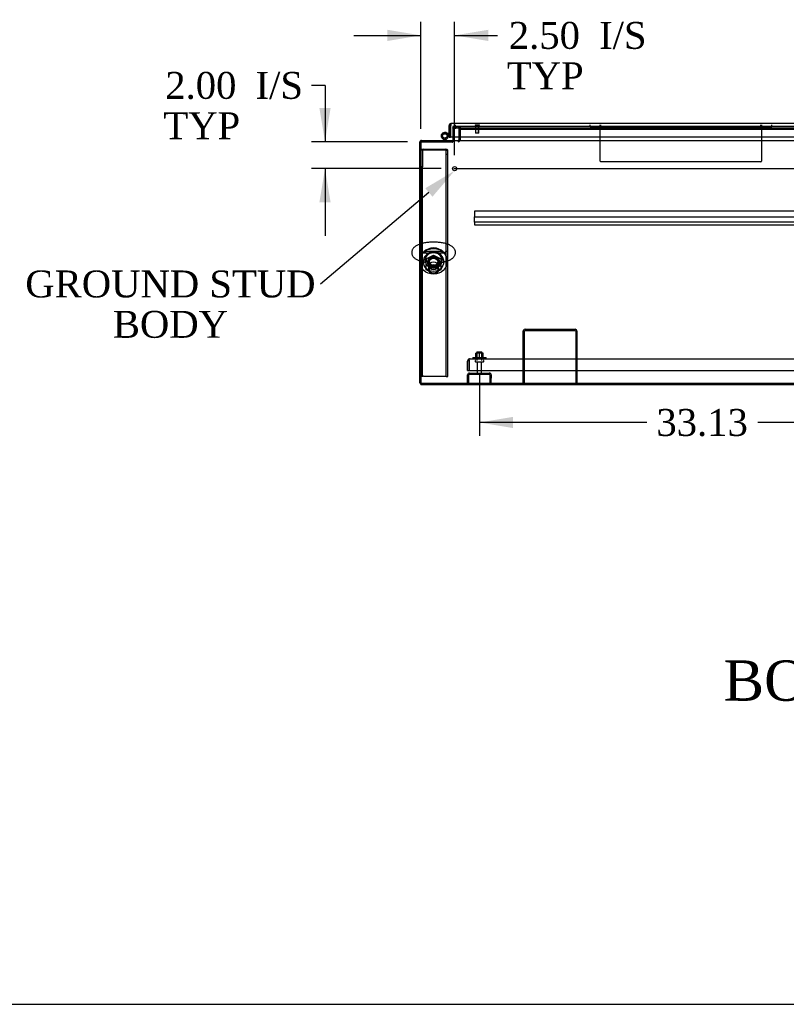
# Model space of a CAD drawing. Header units: inches. Extents: x 2 to 538, y -2 to 358.
# Tile 1 of 20: x 71 to 128, y 1 to 75. Entities that reach past the tile are written whole.
import ezdxf
from ezdxf import colors
from ezdxf.entities.mleader import LeaderData, LeaderLine
from ezdxf.enums import TextEntityAlignment as Align
from ezdxf.lldxf.tags import DXFTag
from ezdxf.math import Vec2, Vec3

# ---------------------------------------------------------------- set-up
doc = ezdxf.new("R2010")
doc.units = ezdxf.units.IN
doc.header["$MEASUREMENT"] = 0
for name, color, linetype in [('COM43135', 7, 'Continuous'), ('COM70220', 7, 'Continuous'), ('COM70830-5', 7, 'Continuous'), ('COM70900-9', 7, 'Continuous'), ('COM71013-2', 7, 'Continuous'), ('COM71014-2', 7, 'Continuous'), ('COM71016-2', 7, 'Continuous'), ('COM71017-2', 7, 'Continuous'), ('COM71018-2', 7, 'Continuous'), ('COM71019-1', 7, 'Continuous'), ('COM71144-1', 7, 'Continuous'), ('Default', 7, 'Continuous'), ('HNG14568', 7, 'Continuous'), ('HNG14568B', 7, 'Continuous'), ('HNG14568MH', 7, 'Continuous'), ('NTS166105', 7, 'Continuous'), ('NTS16692', 7, 'Continuous'), ('PKT1212', 7, 'Continuous'), ('QLB20188', 7, 'Continuous'), ('SCS87245', 7, 'Continuous'), ('STD26089', 7, 'Continuous'), ('STD26258', 7, 'Continuous'), ('WAF25059', 7, 'Continuous'), ('WAF87246', 7, 'Continuous'), ('WAM254785', 7, 'Continuous')]:
    doc.layers.add(name, color=color, linetype=linetype)
doc.styles.add('SEACAD_Times_New_Roman', font='times.ttf')
tags = doc.linetypes.add('CENTER2', pattern=[1.125, 0.75, -0.125, 0.125, -0.125]).pattern_tags.tags
tags[10:11] = [DXFTag(74, 4), DXFTag(75, 0), DXFTag(340, '0'), DXFTag(46, 0.0), DXFTag(50, 0.0), DXFTag(44, 0.0), DXFTag(45, 0.0)]
tags[8:9] = [DXFTag(74, 4), DXFTag(75, 0), DXFTag(340, '0'), DXFTag(46, 0.0), DXFTag(50, 0.0), DXFTag(44, 0.0), DXFTag(45, 0.0)]
tags[6:7] = [DXFTag(74, 4), DXFTag(75, 0), DXFTag(340, '0'), DXFTag(46, 0.0), DXFTag(50, 0.0), DXFTag(44, 0.0), DXFTag(45, 0.0)]
tags[4:5] = [DXFTag(74, 4), DXFTag(75, 0), DXFTag(340, '0'), DXFTag(46, 0.0), DXFTag(50, 0.0), DXFTag(44, 0.0), DXFTag(45, 0.0)]
tags = doc.linetypes.add('HIDDEN2', pattern=[0.1875, 0.125, -0.0625]).pattern_tags.tags
tags[6:7] = [DXFTag(74, 4), DXFTag(75, 0), DXFTag(340, '0'), DXFTag(46, 0.0), DXFTag(50, 0.0), DXFTag(44, 0.0), DXFTag(45, 0.0)]
tags[4:5] = [DXFTag(74, 4), DXFTag(75, 0), DXFTag(340, '0'), DXFTag(46, 0.0), DXFTag(50, 0.0), DXFTag(44, 0.0), DXFTag(45, 0.0)]
doc.dimstyles.new('HAMMOND_(STH_-_540x360)', dxfattribs={"dimtxt": 2, "dimasz": 2.5, "dimexe": 1, "dimexo": 1, "dimgap": 0.5, "dimtad": 0, "dimtih": 1, "dimtoh": 1, "dimzin": 0, "dimdsep": 46, "dimtxsty": 'SEACAD_Times_New_Roman', "dimblk1": '_SE_FILLED', "dimblk2": '_SE_FILLED', "dimsah": 1, "dimcen": 1, "dimadec": 0, "dimazin": 0, "dimtfac": 0.8, "dimtofl": 0, "dimtmove": 0, "dimatfit": 3, "dimfxl": 1, "dimtolj": 1, "dimtzin": 0, "dimarcsym": 0})

# ---------------------------------------------------------------- blocks, each defined once
blk = doc.blocks.new('SEANNOT_GROUP3')
at = {"layer": 'Default', "color": 7, "linetype": 'CENTER2'}
blk.add_line((103.335, 63.564), (173.408, 63.564), dxfattribs=at)
blk = doc.blocks.new('SE1')
at = {"layer": 'COM43135', "color": 7, "linetype": 'HIDDEN2'}
for p, q in [((104.371, 48.566), (104.371, 49.256)), ((104.496, 49.338), (104.447, 49.406)), ((104.496, 49.256), (104.496, 49.406)), ((104.496, 49.338), (104.496, 49.256)), ((104.496, 49.256), (104.496, 48.566)), ((104.496, 49.256), (104.496, 49.256)), ((104.496, 48.566), (104.496, 49.256)), ((104.556, 49.441), (172.186, 49.441)), ((104.556, 49.441), (104.556, 49.441)), ((104.556, 49.441), (104.556, 49.441)), ((104.371, 48.566), (104.496, 48.566)), ((104.496, 48.566), (172.246, 48.566))]:
    blk.add_line(p, q, dxfattribs=at)
for start, end in [(126.19405, 180), (90.12083, 126.19405), (90, 90.05887)]:
    blk.add_arc((104.556, 49.256), 0.185, start, end, dxfattribs=at)
blk.add_open_spline([(104.496, 49.406), (104.506, 49.417), (104.516, 49.426), (104.531, 49.435), (104.536, 49.437), (104.546, 49.44), (104.551, 49.441), (104.556, 49.441)], degree=3, knots=[0, 0, 0, 0, 0.5, 0.5, 0.75, 0.75, 1, 1, 1, 1], dxfattribs=at)
at = {"layer": 'COM70220', "color": 7, "linetype": 'HIDDEN2'}
for p, q in [((103.695, 66.565), (103.945, 66.565)), ((103.945, 66.565), (136.485, 66.565))]:
    blk.add_line(p, q, dxfattribs=at)
blk.add_arc((103.695, 66.815), 0.25, 180, 270, dxfattribs=at)
at = {"layer": 'COM70830-5', "color": 7, "linetype": 'HIDDEN2'}
for p, q in [((104.871, 60.414), (104.871, 60.416)), ((171.871, 60.416), (104.871, 60.416)), ((104.871, 60.414), (104.871, 60.165)), ((104.871, 60.165), (104.871, 60.11)), ((104.871, 60.11), (104.871, 60.014)), ((104.871, 60.014), (104.871, 59.986)), ((104.871, 59.691), (104.871, 59.986)), ((104.871, 59.986), (171.871, 59.986)), ((104.871, 59.687), (104.871, 59.691)), ((104.871, 59.595), (104.871, 59.687)), ((171.871, 59.595), (104.871, 59.595)), ((104.871, 59.595), (104.871, 59.578)), ((104.871, 59.578), (104.871, 59.522)), ((104.871, 59.522), (104.871, 59.427)), ((104.871, 59.427), (104.871, 59.398)), ((104.871, 59.398), (171.871, 59.398))]:
    blk.add_line(p, q, dxfattribs=at)
at = {"layer": 'COM70900-9', "color": 7, "linetype": 'HIDDEN2'}
for p, q in [((104.514, 48.379), (105.978, 48.379)), ((104.514, 48.284), (105.978, 48.284)), ((104.371, 48.004), (104.371, 48.236)), ((104.466, 48.004), (104.371, 48.004)), ((104.371, 47.629), (104.371, 48.004)), ((104.466, 48.004), (104.466, 48.236)), ((104.466, 47.629), (104.466, 48.004)), ((106.026, 48.236), (106.026, 48.004)), ((106.121, 48.004), (106.026, 48.004)), ((106.026, 48.004), (106.026, 47.629)), ((106.121, 48.236), (106.121, 48.004)), ((106.121, 47.629), (106.121, 48.004))]:
    blk.add_line(p, q, dxfattribs=at)
for centre, radius, start, end in [((104.514, 48.236), 0.143, 90, 180), ((104.514, 48.236), 0.048, 90, 180), ((105.978, 48.236), 0.143, 0, 90), ((105.978, 48.236), 0.048, 0, 90)]:
    blk.add_arc(centre, radius, start, end, dxfattribs=at)
at = {"layer": 'COM71013-2', "color": 7, "linetype": 'HIDDEN2'}
for p, q in [((103.274, 66.69), (103.274, 66.547)), ((103.809, 66.69), (103.274, 66.69)), ((103.274, 66.547), (103.274, 65.91)), ((100.904, 65.599), (103.244, 65.599)), ((100.904, 65.567), (103.244, 65.567)), ((103.244, 65.565), (103.274, 65.565)), ((103.244, 65.564), (103.244, 65.533)), ((103.244, 65.533), (103.274, 65.533)), ((103.274, 65.659), (103.274, 65.564)), ((103.274, 65.533), (103.274, 65.564)), ((100.904, 47.629), (138.363, 47.629))]:
    blk.add_line(p, q, dxfattribs=at)
at = {"layer": 'COM71013-2', "color": 7, "linetype": 'Continuous'}
for p, q in [((103.274, 65.91), (103.274, 65.707)), ((103.274, 65.707), (103.274, 65.659))]:
    blk.add_line(p, q, dxfattribs=at)
at = {"layer": 'COM71013-2', "color": 7, "linetype": 'HIDDEN2'}
blk.add_ellipse((101.842, 56.598), major_axis=(-0.438, 0), ratio=0.939693, dxfattribs=at)
blk.add_ellipse((101.842, 56.63), major_axis=(-0.438, 0), ratio=0.939693, start_param=0.039527, end_param=3.102066, dxfattribs=at)
at = {"layer": 'COM71014-2', "color": 7, "linetype": 'HIDDEN2'}
for p, q in [((103.273, 66.589), (103.515, 66.654)), ((103.298, 66.497), (103.273, 66.589)), ((103.629, 66.684), (103.515, 66.654)), ((103.653, 66.592), (103.54, 66.562)), ((103.54, 66.562), (103.298, 66.497)), ((103.714, 66.546), (103.714, 65.91)), ((103.809, 66.546), (103.809, 65.91))]:
    blk.add_line(p, q, dxfattribs=at)
at = {"layer": 'COM71014-2', "color": 7, "linetype": 'Continuous'}
for p, q in [((103.714, 65.91), (103.714, 65.707)), ((103.809, 65.91), (103.809, 65.707)), ((100.809, 47.629), (100.809, 65.564)), ((100.904, 65.564), (100.809, 65.564)), ((100.904, 47.629), (100.809, 47.629))]:
    blk.add_line(p, q, dxfattribs=at)
at = {"layer": 'COM71014-2', "color": 7, "linetype": 'HIDDEN2'}
for centre, radius, start, end in [((103.666, 66.546), 0.143, 0, 105), ((103.666, 66.546), 0.048, 0, 105), ((100.952, 65.516), 0.143, 90, 109.61294), ((100.952, 65.516), 0.048, 90, 180), ((103.666, 65.707), 0.143, 270, 340.38706)]:
    blk.add_arc(centre, radius, start, end, dxfattribs=at)
at = {"layer": 'COM71014-2', "color": 7, "linetype": 'Continuous'}
for centre, radius, start, end in [((100.952, 65.516), 0.143, 109.61294, 160.38706), ((103.666, 65.707), 0.048, 270, 0), ((103.666, 65.707), 0.143, 340.38706, 0)]:
    blk.add_arc(centre, radius, start, end, dxfattribs=at)
at = {"layer": 'COM71016-2', "color": 7, "linetype": 'HIDDEN2'}
for p, q in [((103.809, 66.685), (103.809, 66.69)), ((137.156, 66.69), (103.809, 66.69)), ((103.809, 66.685), (103.809, 66.589)), ((103.809, 66.589), (137.156, 66.589)), ((103.809, 66.589), (103.809, 66.546)), ((103.809, 66.498), (137.156, 66.498))]:
    blk.add_line(p, q, dxfattribs=at)
at = {"layer": 'COM71016-2', "color": 7, "linetype": 'Continuous'}
for p, q in [((100.904, 65.659), (100.904, 65.516)), ((100.904, 65.659), (175.839, 65.659)), ((100.904, 65.516), (100.904, 47.629)), ((103.809, 65.659), (103.809, 65.707)), ((100.904, 47.629), (175.839, 47.629))]:
    blk.add_line(p, q, dxfattribs=at)
at = {"layer": 'COM71017-2', "color": 7, "linetype": 'Continuous'}
for q in [(100.904, 47.629), (138.228, 47.534)]:
    blk.add_line((100.904, 47.534), q, dxfattribs=at)
at = {"layer": 'COM71018-2', "color": 7, "linetype": 'HIDDEN2'}
for p, q in [((101.029, 64.945), (100.904, 64.945)), ((101.029, 64.945), (101.029, 63.703)), ((101.089, 65.008), (102.719, 65.008)), ((101.089, 64.965), (102.719, 64.965)), ((102.779, 64.644), (102.779, 64.945)), ((102.779, 64.945), (102.904, 64.945)), ((102.779, 48.124), (102.779, 64.644)), ((102.779, 64.644), (102.904, 64.644)), ((102.904, 64.644), (102.904, 64.945)), ((102.904, 48.124), (102.904, 64.644)), ((101.029, 63.703), (100.904, 63.703)), ((101.029, 48.124), (101.029, 63.703)), ((101.029, 48.124), (100.904, 48.124)), ((101.089, 48.145), (102.719, 48.145)), ((102.779, 48.124), (102.904, 48.124))]:
    blk.add_line(p, q, dxfattribs=at)
for centre, major_axis, ratio, start_param, end_param in [((101.089, 64.945), (-0.185, 0), 0.34202, 4.712389, 6.283185), ((101.089, 64.945), (-0.06, 0), 0.34202, 4.712389, 6.283185), ((102.719, 64.945), (-0.185, 0), 0.34202, 3.141593, 4.712389), ((102.719, 64.945), (-0.06, 0), 0.34202, 3.141593, 4.712389), ((101.842, 56.598), (-0.437, 0), 0.939693, 0.052019, 3.089573), ((101.089, 48.124), (-0.06, 0), 0.34202, 4.712389, 6.283185), ((102.719, 48.124), (-0.06, 0), 0.34202, 3.141593, 4.712389)]:
    blk.add_ellipse(centre, major_axis=major_axis, ratio=ratio, start_param=start_param, end_param=end_param, dxfattribs=at)
blk.add_ellipse((101.842, 56.555), major_axis=(-0.437, 0), ratio=0.939693, dxfattribs=at)
at = {"layer": 'COM71019-1', "color": 7, "linetype": 'HIDDEN2'}
for p, q in [((108.496, 47.629), (108.496, 51.486)), ((108.591, 47.629), (108.591, 51.486)), ((108.639, 51.629), (112.353, 51.629)), ((108.639, 51.534), (112.353, 51.534)), ((112.401, 51.486), (112.401, 47.629)), ((112.496, 51.486), (112.496, 47.629))]:
    blk.add_line(p, q, dxfattribs=at)
for centre, radius, start, end in [((108.639, 51.486), 0.143, 90, 180), ((108.639, 51.486), 0.048, 90, 180), ((112.353, 51.486), 0.143, 0, 90), ((112.353, 51.486), 0.048, 0, 90)]:
    blk.add_arc(centre, radius, start, end, dxfattribs=at)
at = {"layer": 'COM71144-1', "color": 7, "linetype": 'Continuous'}
for p, q in [((102.991, 66.743), (102.991, 66.767)), ((103.06, 66.767), (102.991, 66.767)), ((103.086, 66.743), (102.991, 66.743)), ((102.991, 65.91), (102.991, 66.743)), ((103.086, 66.767), (103.06, 66.767)), ((103.086, 66.743), (103.086, 66.767)), ((103.086, 65.91), (103.086, 66.743)), ((103.086, 66.743), (103.086, 65.91)), ((137.296, 66.91), (103.134, 66.91)), ((103.134, 66.91), (103.134, 66.91)), ((103.134, 66.91), (103.134, 66.84)), ((103.134, 66.84), (103.134, 66.91)), ((103.134, 66.815), (103.134, 66.84)), ((103.134, 66.84), (103.134, 66.815)), ((103.134, 66.815), (103.134, 66.815)), ((102.991, 65.91), (103.086, 65.91)), ((137.345, 65.91), (103.086, 65.91))]:
    blk.add_line(p, q, dxfattribs=at)
for centre, radius, start, end in [((103.134, 66.767), 0.143, 90, 180), ((103.134, 66.767), 0.048, 90, 180), ((103.076, 66.824), 0.0815, 276.77269, 315.12831)]:
    blk.add_arc(centre, radius, start, end, dxfattribs=at)
blk.add_open_spline([(103.134, 66.767), (103.138, 66.775), (103.142, 66.784), (103.148, 66.802), (103.15, 66.812), (103.154, 66.829), (103.155, 66.838), (103.157, 66.854), (103.158, 66.861), (103.158, 66.875), (103.157, 66.881), (103.155, 66.891), (103.154, 66.896), (103.15, 66.903), (103.148, 66.906), (103.142, 66.909), (103.138, 66.91), (103.134, 66.91)], degree=3, knots=[0, 0, 0, 0, 0.125, 0.125, 0.25, 0.25, 0.375, 0.375, 0.5, 0.5, 0.625, 0.625, 0.75, 0.75, 0.875, 0.875, 1, 1, 1, 1], dxfattribs=at)
blk.add_open_spline([(103.15, 66.813), (103.145, 66.814), (103.14, 66.815), (103.134, 66.815)], degree=3, dxfattribs=at)
at = {"layer": 'HNG14568', "color": 7, "linetype": 'HIDDEN2'}
for p, q in [((102.739, 66.241), (102.754, 66.237)), ((102.902, 65.888), (102.894, 65.874)), ((102.991, 66.174), (103.005, 66.17)), ((103.028, 66.115), (102.991, 66.047)), ((103.005, 66.17), (103.028, 66.115))]:
    blk.add_line(p, q, dxfattribs=at)
at = {"layer": 'HNG14568', "color": 7, "linetype": 'Continuous'}
for p, q in [((102.754, 66.237), (102.991, 66.174)), ((102.991, 66.047), (102.902, 65.888))]:
    blk.add_line(p, q, dxfattribs=at)
at = {"layer": 'HNG14568B', "color": 7, "linetype": 'HIDDEN2'}
blk.add_circle((102.674, 65.997), 0.164, dxfattribs=at)
at = {"layer": 'HNG14568B', "color": 7, "linetype": 'Continuous'}
for start, end in [(0, 221.50405), (318.49595, 0)]:
    blk.add_arc((102.674, 65.997), 0.253, start, end, dxfattribs=at)
at = {"layer": 'HNG14568B', "color": 7, "linetype": 'HIDDEN2'}
blk.add_arc((102.674, 65.997), 0.253, 221.50405, 318.49595, dxfattribs=at)
at = {"layer": 'HNG14568MH', "color": 7, "linetype": 'Continuous'}
for p, q in [((102.474, 65.842), (102.616, 65.659)), ((102.731, 65.659), (102.873, 65.842))]:
    blk.add_line(p, q, dxfattribs=at)
at = {"layer": 'HNG14568MH', "color": 7, "linetype": 'HIDDEN2'}
for p, q in [((102.616, 65.659), (102.644, 65.624)), ((102.644, 65.624), (102.704, 65.624)), ((102.704, 65.624), (102.731, 65.659))]:
    blk.add_line(p, q, dxfattribs=at)
at = {"layer": 'HNG14568MH', "color": 7, "linetype": 'Continuous'}
blk.add_circle((102.674, 65.997), 0.253, dxfattribs=at)
at = {"layer": 'NTS166105', "color": 7, "linetype": 'HIDDEN2'}
for p, q in [((105.245, 49.857), (104.97, 49.857)), ((104.97, 49.537), (104.97, 49.857)), ((105.52, 49.857), (105.245, 49.857)), ((105.245, 49.537), (105.245, 49.857)), ((105.52, 49.537), (105.52, 49.857))]:
    blk.add_line(p, q, dxfattribs=at)
at = {"layer": 'NTS16692', "color": 7, "linetype": 'HIDDEN2'}
for p, q in [((101.295, 56.851), (101.842, 57.142)), ((101.842, 57.142), (102.389, 56.851)), ((101.842, 57.142), (101.842, 56.93)), ((101.295, 56.639), (101.842, 56.93)), ((101.295, 56.851), (101.295, 56.639)), ((101.295, 56.047), (101.295, 56.639)), ((101.842, 56.93), (102.389, 56.639)), ((102.389, 56.851), (102.389, 56.639)), ((102.389, 56.639), (102.389, 56.047)), ((101.842, 55.756), (101.295, 56.047)), ((102.389, 56.047), (101.842, 55.756))]:
    blk.add_line(p, q, dxfattribs=at)
blk.add_ellipse((101.842, 56.343), major_axis=(-0.321, 0), ratio=0.939693, dxfattribs=at)
blk.add_ellipse((101.842, 56.555), major_axis=(-0.321, 0), ratio=0.939693, start_param=0.359346, end_param=2.782247, dxfattribs=at)
at = {"layer": 'PKT1212', "color": 7, "linetype": 'HIDDEN2'}
for p, q in [((113.465, 66.69), (113.465, 66.815)), ((113.465, 66.69), (114.215, 66.69)), ((114.215, 66.69), (114.215, 66.815)), ((114.215, 64.125), (114.215, 66.69)), ((114.275, 66.69), (114.275, 66.815)), ((114.275, 66.69), (115.021, 66.69)), ((115.021, 66.69), (125.405, 66.69)), ((125.405, 66.69), (126.155, 66.69)), ((126.155, 66.69), (126.155, 66.815)), ((126.215, 66.815), (126.215, 66.69)), ((126.215, 66.69), (126.215, 64.125)), ((126.215, 66.69), (126.965, 66.69)), ((126.965, 66.69), (126.965, 66.815)), ((126.155, 64.065), (114.275, 64.065))]:
    blk.add_line(p, q, dxfattribs=at)
for centre, start, end in [((114.275, 64.125), 180, 270), ((126.155, 64.125), 270, 0)]:
    blk.add_arc(centre, 0.06, start, end, dxfattribs=at)
at = {"layer": 'QLB20188', "color": 7, "linetype": 'HIDDEN2'}
for p, q in [((100.934, 53.629), (100.904, 53.629)), ((100.934, 53.629), (100.934, 53.254)), ((100.934, 53.254), (100.934, 50.004)), ((100.95, 52.468), (100.934, 52.468)), ((100.949, 52.447), (100.934, 52.447)), ((100.95, 52.434), (100.934, 52.434)), ((100.949, 52.432), (100.934, 52.432)), ((100.949, 52.422), (100.934, 52.422)), ((100.949, 52.393), (100.934, 52.393)), ((100.949, 52.308), (100.934, 52.308)), ((100.949, 52.292), (100.934, 52.292)), ((100.934, 52.29), (100.95, 52.29)), ((100.934, 52.29), (100.95, 52.29)), ((100.95, 52.25), (100.934, 52.25)), ((100.949, 52.079), (100.934, 52.079)), ((100.95, 52.043), (100.934, 52.043)), ((100.949, 52.468), (100.949, 52.447)), ((100.949, 52.422), (100.949, 52.432)), ((100.949, 52.393), (100.949, 52.422)), ((100.949, 52.308), (100.949, 52.393)), ((100.949, 52.292), (100.949, 52.308)), ((100.949, 52.292), (100.949, 52.29)), ((100.949, 52.24), (100.949, 52.248)), ((100.949, 52.079), (100.949, 52.24)), ((100.949, 52.146), (100.95, 52.146)), ((100.949, 52.033), (100.949, 52.041)), ((100.949, 51.924), (100.949, 52.033)), ((100.949, 51.893), (100.934, 51.893)), ((100.949, 51.872), (100.934, 51.872)), ((100.934, 51.865), (100.95, 51.865)), ((100.949, 51.815), (100.934, 51.815)), ((100.949, 51.673), (100.934, 51.673)), ((100.949, 51.591), (100.934, 51.591)), ((100.949, 51.587), (100.934, 51.587)), ((100.949, 51.578), (100.934, 51.578)), ((100.949, 51.567), (100.934, 51.567)), ((100.949, 51.548), (100.934, 51.548)), ((100.949, 51.479), (100.934, 51.479)), ((100.949, 51.456), (100.934, 51.456)), ((100.95, 51.377), (100.934, 51.377)), ((100.95, 51.377), (100.934, 51.377)), ((100.949, 51.375), (100.934, 51.375)), ((100.934, 51.242), (100.95, 51.242)), ((100.949, 51.893), (100.949, 51.924)), ((100.949, 51.872), (100.949, 51.893)), ((100.949, 51.673), (100.949, 51.815)), ((100.95, 51.807), (100.949, 51.807)), ((100.949, 51.673), (100.95, 51.673)), ((100.949, 51.587), (100.949, 51.591)), ((100.949, 51.578), (100.949, 51.587)), ((100.949, 51.567), (100.949, 51.578)), ((100.949, 51.548), (100.949, 51.567)), ((100.949, 51.479), (100.949, 51.548)), ((100.949, 51.456), (100.949, 51.479)), ((100.949, 51.367), (100.949, 51.375)), ((100.949, 51.252), (100.949, 51.367)), ((100.949, 51.245), (100.949, 51.252)), ((100.95, 51.162), (100.934, 51.162)), ((100.949, 51.143), (100.934, 51.143)), ((100.949, 51.048), (100.934, 51.048)), ((100.934, 51.032), (100.95, 51.032)), ((100.934, 51.029), (100.95, 51.029)), ((100.95, 50.949), (100.934, 50.949)), ((100.949, 50.929), (100.934, 50.929)), ((100.949, 50.834), (100.934, 50.834)), ((100.934, 50.818), (100.95, 50.818)), ((100.934, 50.815), (100.95, 50.815)), ((100.949, 51.143), (100.949, 51.162)), ((100.949, 51.048), (100.949, 51.143)), ((100.949, 50.929), (100.949, 50.949)), ((100.949, 50.834), (100.949, 50.929)), ((100.934, 50.004), (100.934, 49.629)), ((100.934, 49.629), (100.904, 49.629))]:
    blk.add_line(p, q, dxfattribs=at)
at = {"layer": 'SCS87245', "color": 7, "linetype": 'HIDDEN2'}
for p, q in [((101.217, 56.779), (101.217, 56.738)), ((101.473, 56.717), (101.473, 56.097)), ((102.211, 56.097), (102.211, 56.717)), ((102.467, 56.738), (102.467, 56.779))]:
    blk.add_line(p, q, dxfattribs=at)
for centre, major_axis, start_param, end_param in [((101.842, 56.738), (0.625, 0), 0, 4.080835), ((101.842, 56.779), (0.625, 0), 0, 3.141593), ((101.842, 56.717), (-0.369, 0), 3.141593, 6.283185), ((101.842, 56.738), (0.625, 0), 5.343943, 6.283185)]:
    blk.add_ellipse(centre, major_axis=major_axis, ratio=0.939693, start_param=start_param, end_param=end_param, dxfattribs=at)
for centre, major_axis in [((101.842, 56.097), (-0.369, 0)), ((101.842, 56.076), (-0.309, 0))]:
    blk.add_ellipse(centre, major_axis=major_axis, ratio=0.939693, dxfattribs=at)
at = {"layer": 'SCS87245', "color": 7, "linetype": 'Continuous'}
for points, knots in [([(100.808, 57.953), (100.794, 57.948), (100.739, 57.928), (100.647, 57.889), (100.541, 57.833), (100.451, 57.77), (100.377, 57.705), (100.318, 57.635), (100.272, 57.562), (100.24, 57.484), (100.221, 57.405), (100.218, 57.357), (100.217, 57.331)], [0.8161079, 0.8161079, 0.8161079, 0.8161079, 0.8239044, 0.8484656, 0.8738393, 0.8966258, 0.9172678, 0.9360066, 0.953425, 0.9700109, 0.9861364, 1, 1, 1, 1]), ([(100.217, 57.331), (100.219, 57.301), (100.221, 57.25), (100.243, 57.167), (100.278, 57.091), (100.324, 57.02), (100.381, 56.954), (100.452, 56.891), (100.538, 56.832), (100.639, 56.777), (100.732, 56.737), (100.79, 56.715), (100.807, 56.709)], [0, 0, 0, 0, 0.0525017, 0.1078403, 0.1632927, 0.2203596, 0.2807101, 0.3462011, 0.4184543, 0.4974745, 0.5802563, 0.6134901, 0.6134901, 0.6134901, 0.6134901])]:
    blk.add_open_spline(points, degree=3, knots=knots, dxfattribs=at)
at = {"layer": 'SCS87245', "color": 7, "linetype": 'HIDDEN2'}
for points, knots in [([(102.446, 56.604), (102.465, 56.607), (102.532, 56.619), (102.643, 56.641), (102.775, 56.676), (102.901, 56.717), (103.02, 56.766), (103.128, 56.821), (103.22, 56.883), (103.296, 56.948), (103.357, 57.017), (103.405, 57.09), (103.44, 57.167), (103.461, 57.25), (103.469, 57.336), (103.46, 57.423), (103.436, 57.505), (103.4, 57.582), (103.352, 57.652), (103.293, 57.718), (103.22, 57.779), (103.133, 57.838), (103.029, 57.893), (102.912, 57.942), (102.783, 57.984), (102.648, 58.02), (102.508, 58.049), (102.362, 58.072), (102.213, 58.089), (102.061, 58.1), (101.908, 58.105), (101.754, 58.105), (101.601, 58.099), (101.45, 58.087), (101.303, 58.069), (101.16, 58.046), (101.022, 58.017), (100.905, 57.985), (100.835, 57.963), (100.808, 57.953)], [0.0405634, 0.0405634, 0.0405634, 0.0405634, 0.0497472, 0.0728218, 0.0962144, 0.1200562, 0.1445177, 0.1697749, 0.1928295, 0.2137967, 0.2327811, 0.2503617, 0.2670453, 0.2832193, 0.3006287, 0.3174683, 0.3340298, 0.3506875, 0.3678933, 0.3861566, 0.4060366, 0.427985, 0.4518924, 0.4767532, 0.5012617, 0.5252096, 0.5486816, 0.5718042, 0.5946839, 0.6174029, 0.6400263, 0.6626083, 0.6851974, 0.7078277, 0.7305519, 0.7534313, 0.7765431, 0.7999886, 0.8161079, 0.8161079, 0.8161079, 0.8161079]), ([(101.464, 57.242), (101.454, 57.243), (101.404, 57.249), (101.318, 57.262), (101.211, 57.282), (101.115, 57.306), (101.032, 57.332), (100.964, 57.358), (100.911, 57.383), (100.875, 57.404), (100.856, 57.419), (100.852, 57.423), (100.852, 57.423)], [0.8022957, 0.8022957, 0.8022957, 0.8022957, 0.8065942, 0.8239666, 0.8411489, 0.8580698, 0.8746445, 0.8907747, 0.9063582, 0.9213125, 0.9356219, 0.9482754, 0.9482754, 0.9482754, 0.9482754]), ([(101.036, 57.331), (101.051, 57.336), (101.094, 57.35), (101.17, 57.371), (101.27, 57.392), (101.38, 57.411), (101.498, 57.425), (101.622, 57.436), (101.75, 57.442), (101.88, 57.443), (102.01, 57.439), (102.136, 57.43), (102.259, 57.417), (102.374, 57.399), (102.48, 57.378), (102.571, 57.355), (102.623, 57.339), (102.646, 57.331)], [0.1260014, 0.1260014, 0.1260014, 0.1260014, 0.1356941, 0.151869, 0.1684891, 0.1854524, 0.2026713, 0.2200722, 0.2375941, 0.2551846, 0.2727973, 0.290376, 0.3078714, 0.325232, 0.3423978, 0.3592965, 0.3738128, 0.3738128, 0.3738128, 0.3738128]), ([(102.831, 57.423), (102.831, 57.423), (102.828, 57.42), (102.812, 57.407), (102.783, 57.389), (102.738, 57.366), (102.679, 57.342), (102.606, 57.317), (102.52, 57.294), (102.421, 57.272), (102.319, 57.254), (102.249, 57.245), (102.217, 57.241)], [0.5517231, 0.5517231, 0.5517231, 0.5517231, 0.5632858, 0.5763177, 0.589837, 0.6040378, 0.618954, 0.6345302, 0.6506683, 0.6672594, 0.6842009, 0.6980745, 0.6980745, 0.6980745, 0.6980745]), ([(100.807, 56.709), (100.832, 56.701), (100.9, 56.679), (101.016, 56.647), (101.136, 56.622), (101.21, 56.609), (101.236, 56.604)], [0.6134901, 0.6134901, 0.6134901, 0.6134901, 0.6622761, 0.7424323, 0.8209441, 0.8634477, 0.8634477, 0.8634477, 0.8634477])]:
    blk.add_open_spline(points, degree=3, knots=knots, dxfattribs=at)
at = {"layer": 'STD26089', "color": 7, "linetype": 'HIDDEN2'}
for p, q in [((105.059, 49.941), (105.434, 49.941)), ((105.059, 49.941), (105.059, 49.316)), ((105.434, 49.316), (105.434, 49.941)), ((104.921, 49.286), (104.921, 49.246)), ((104.951, 49.216), (105.541, 49.216)), ((105.08, 49.216), (105.08, 48.439)), ((105.412, 48.439), (105.412, 49.216)), ((105.571, 49.246), (105.571, 49.286))]:
    blk.add_line(p, q, dxfattribs=at)
for centre, radius, start, end in [((104.951, 49.286), 0.03, 90, 180), ((104.951, 49.246), 0.03, 180, 270), ((105.541, 49.286), 0.03, 0, 90), ((105.541, 49.246), 0.03, 270, 0), ((105.14, 48.439), 0.06, 180, 270), ((105.352, 48.439), 0.06, 270, 0)]:
    blk.add_arc(centre, radius, start, end, dxfattribs=at)
at = {"layer": 'STD26258', "color": 7, "linetype": 'HIDDEN2'}
for p, q in [((104.929, 66.815), (104.929, 66.784)), ((105.242, 66.784), (104.929, 66.784)), ((104.961, 66.784), (104.961, 66.19)), ((104.991, 66.19), (104.991, 66.784)), ((105.18, 66.19), (105.18, 66.784)), ((105.211, 66.19), (105.211, 66.784)), ((105.242, 66.784), (105.242, 66.815)), ((105.211, 66.19), (104.961, 66.19))]:
    blk.add_line(p, q, dxfattribs=at)
blk.add_circle((103.404, 63.564), 0.156, dxfattribs=at)
at = {"layer": 'WAF25059', "color": 7, "linetype": 'HIDDEN2'}
for p, q in [((104.746, 49.537), (105.746, 49.537)), ((104.746, 49.537), (104.746, 49.441)), ((105.746, 49.441), (105.746, 49.537))]:
    blk.add_line(p, q, dxfattribs=at)
at = {"layer": 'WAF87246', "color": 7, "linetype": 'HIDDEN2'}
for p, q in [((100.83, 56.717), (100.83, 56.673)), ((102.854, 56.673), (102.854, 56.717))]:
    blk.add_line(p, q, dxfattribs=at)
for major_axis, start_param, end_param in [((-1.012, 0), 3.141593, 6.283185), ((-0.406, 0), 0.058268, 3.083324)]:
    blk.add_ellipse((101.842, 56.717), major_axis=major_axis, ratio=0.939693, start_param=start_param, end_param=end_param, dxfattribs=at)
for major_axis in [(1.012, 0), (-0.406, 0)]:
    blk.add_ellipse((101.842, 56.673), major_axis=major_axis, ratio=0.939693, dxfattribs=at)
at = {"layer": 'WAM254785', "color": 7, "linetype": 'HIDDEN2'}
for p, q in [((101.092, 56.673), (101.092, 56.63)), ((102.592, 56.63), (102.592, 56.673))]:
    blk.add_line(p, q, dxfattribs=at)
for major_axis, start_param, end_param in [((-0.75, 0), 3.141593, 6.283185), ((-0.313, 0), 0.072858, 3.068734)]:
    blk.add_ellipse((101.842, 56.673), major_axis=major_axis, ratio=0.939693, start_param=start_param, end_param=end_param, dxfattribs=at)
for major_axis in [(-0.75, 0), (-0.313, 0)]:
    blk.add_ellipse((101.842, 56.63), major_axis=major_axis, ratio=0.939693, dxfattribs=at)
blk = doc.blocks.new('DMBLK203')
at = {"layer": 'Default', "linetype": 'Continuous', "transparency": 16777216}
for points in [[(93.357, 68.067), (93.774, 65.567), (94.19, 68.067)], [(93.357, 61.064), (94.19, 61.064), (93.774, 63.564)]]:
    blk.add_hatch(color=7, dxfattribs=at).paths.add_polyline_path(points)
at = {"layer": 'Default', "color": 7, "linetype": 'Continuous', "transparency": 16777216}
for p, q in [((93.774, 69.75), (92.774, 69.75)), ((93.774, 69.75), (93.774, 65.567)), ((99.904, 65.567), (92.774, 65.567)), ((102.404, 63.564), (92.774, 63.564)), ((93.774, 63.564), (93.774, 58.564))]:
    blk.add_line(p, q, dxfattribs=at)
at = {"layer": 'Default', "color": 7, "linetype": 'Continuous', "transparency": 16777216, "style": 'SEACAD_Times_New_Roman'}
for s, p in [('2.00', (81.906, 70.75)), ('I/S', (88.614, 70.75)), ('TYP', (81.764, 67.75))]:
    blk.add_text(s, height=2, dxfattribs=at).set_placement(p, align=Align.TOP_LEFT)
blk = doc.blocks.new('_SE_FILLED')
at = {"color": 0}
blk.add_line((0, 0), (-1, 0), dxfattribs=at)
blk.add_solid([(0, 0), (-1, -0.1665), (-1, 0.1665), (0, 0)], dxfattribs=at)
blk = doc.blocks.new('DMBLK204')
at = {"layer": 'Default', "linetype": 'Continuous', "transparency": 16777216}
for points in [[(98.404, 73.88), (98.404, 73.047), (100.904, 73.464)], [(105.904, 73.88), (103.404, 73.464), (105.904, 73.047)]]:
    blk.add_hatch(color=7, dxfattribs=at).paths.add_polyline_path(points)
at = {"layer": 'Default', "color": 7, "linetype": 'Continuous', "transparency": 16777216}
for p, q in [((100.904, 66.516), (100.904, 74.464)), ((103.404, 64.564), (103.404, 74.464)), ((95.904, 73.464), (100.904, 73.464)), ((103.404, 73.464), (105.585, 73.464)), ((105.585, 73.464), (106.585, 73.464))]:
    blk.add_line(p, q, dxfattribs=at)
at = {"layer": 'Default', "color": 7, "linetype": 'Continuous', "transparency": 16777216, "style": 'SEACAD_Times_New_Roman'}
for s, p in [('I/S', (114.136, 74.464)), ('2.50', (107.428, 74.464)), ('TYP', (107.285, 71.464))]:
    blk.add_text(s, height=2, dxfattribs=at).set_placement(p, align=Align.TOP_LEFT)
blk = doc.blocks.new('DMBLK209')
at = {"layer": 'Default', "linetype": 'Continuous', "transparency": 16777216}
for points in [[(107.746, 44.288), (107.746, 45.122), (105.246, 44.705)], [(135.871, 44.288), (138.371, 44.705), (135.871, 45.122)]]:
    blk.add_hatch(color=7, dxfattribs=at).paths.add_polyline_path(points)
at = {"layer": 'Default', "color": 7, "linetype": 'Continuous', "transparency": 16777216}
for p, q in [((105.246, 48.216), (105.246, 43.705)), ((138.371, 48.216), (138.371, 43.705)), ((117.696, 44.705), (105.246, 44.705)), ((138.371, 44.705), (125.921, 44.705))]:
    blk.add_line(p, q, dxfattribs=at)
at = {"layer": 'Default', "color": 7, "linetype": 'Continuous', "transparency": 16777216, "style": 'SEACAD_Times_New_Roman'}
blk.add_text('33.13', height=2, dxfattribs=at).set_placement((118.396, 45.705), align=Align.TOP_LEFT)
blk = doc.blocks.new('BORDER')
at = {"layer": 'Default', "color": 7, "linetype": 'Continuous'}
blk.add_line((-41.86, 0), (0, 0), dxfattribs=at)

msp = doc.modelspace()

# ---------------------------------------------------------------- block references
at = {"layer": 'Default', "color": 7, "xscale": 12.8, "yscale": 12.8, "zscale": 12.8}
msp.add_blockref('BORDER', (537.834, 1.476), dxfattribs=at)
at = {"layer": 'Default'}
for name in ['SE1', 'SEANNOT_GROUP3']:
    msp.add_blockref(name, (0, 0), dxfattribs=at)

# ---------------------------------------------------------------- texts
at = {"layer": 'Default', "color": 7, "linetype": 'Continuous', "style": 'SEACAD_Times_New_Roman'}
msp.add_text('BOTTOM VIEW', height=3, dxfattribs=at).set_placement((123.376, 27.029), align=Align.TOP_LEFT)

# ---------------------------------------------------------------- dimensions: what is measured, and where the dimension line sits
at = {"layer": 'Default', "color": 7, "linetype": 'Continuous'}
dim = msp.add_linear_dim(base=(103.404, 73.464), p1=(100.904, 65.516), p2=(103.404, 63.564), text='\\A1;<> I/S\\PTYP', dimstyle='HAMMOND_(STH_-_540x360)', override={"dimtmove": 1}, dxfattribs=at)
dim.commit()
dim.dimension.update_dxf_attribs({"geometry": 'DMBLK204', "text_midpoint": (106.585, 73.464), "dimtype": 160})
dim = msp.add_linear_dim(base=(93.774, 63.564), p1=(100.904, 65.567), p2=(103.404, 63.564), angle=90, text='\\A1;<> I/S\\PTYP', dimstyle='HAMMOND_(STH_-_540x360)', override={"dimtmove": 1}, dxfattribs=at)
dim.commit()
dim.dimension.update_dxf_attribs({"geometry": 'DMBLK203', "text_midpoint": (92.774, 69.75), "dimtype": 160})
dim = msp.add_linear_dim(base=(105.246122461, 44.704973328), p1=(138.371122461, 49.21626116), p2=(105.246122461, 49.21626116), text='\\A1;<>', dimstyle='HAMMOND_(STH_-_540x360)', dxfattribs=at)
dim.commit()
dim.dimension.update_dxf_attribs({"geometry": 'DMBLK209', "text_midpoint": (121.808622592, 44.704973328), "dimtype": 160})

# ---------------------------------------------------------------- leaders
ml = msp.add_multileader_mtext('Standard', dxfattribs=at)
ml.set_content('{\\pxsm0.9;\\fTimes New Roman|b0||i0||c0|p34;\\W1.;GROUND STUD\\PBODY\\P}', color=7)
ml.set_leader_properties()
ml.build(insert=Vec2(0, 0))
ml.multileader.update_dxf_attribs({"dogleg_length": 0, "arrow_head_size": 2.5})
ctx = ml.context
ctx.base_point, ctx.char_height, ctx.arrow_head_size, ctx.landing_gap_size = Vec3(71.76, 54.065), 2, 2.5, 0.7
ctx.text_align_type = 1
notes = []
notes.append((ctx, [(0, (1, 1, 0), (93.43, 54.975), (-1, 0), 0, [(0, [(103.404, 63.408)], 0, [])])]))
ctx.mtext.insert, ctx.mtext.alignment = Vec3(82.29, 55.997), 2
for ctx, leaders in notes:
    for number, flags, end, landing, length, lines in leaders:
        leader = LeaderData()
        leader.index, (leader.has_last_leader_line, leader.has_dogleg_vector, leader.attachment_direction) = number, flags
        leader.last_leader_point, leader.dogleg_vector, leader.dogleg_length = Vec3(end), Vec3(landing), length
        for number, points, colour, breaks in lines:
            line = LeaderLine()
            line.index, line.vertices, line.color, line.breaks = number, Vec3.list(points), colors.encode_raw_color(colour), breaks
            leader.lines.append(line)
        ctx.leaders.append(leader)

doc.saveas('drawing.dxf')
